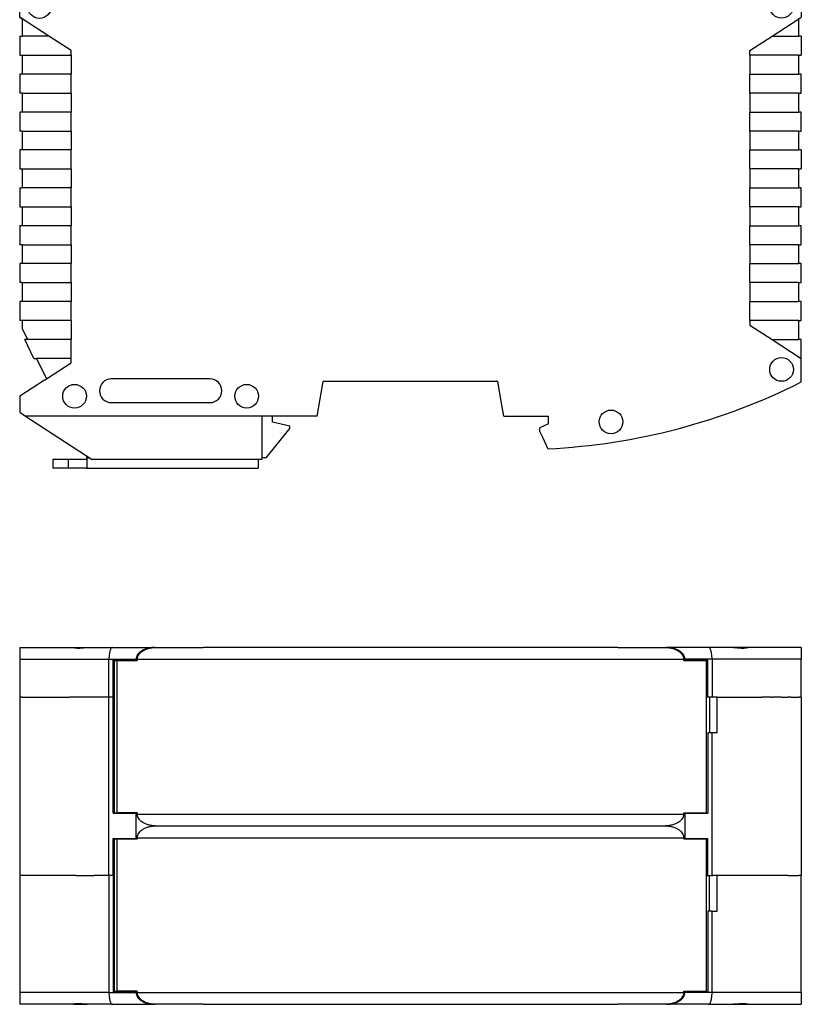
# Model space of a CAD drawing. Extents: x -23 to 334, y -125 to 125.
# Tile 2 of 10: x 45 to 144, y -125 to 0. Entities that reach past the tile are written whole.
import ezdxf

# ---------------------------------------------------------------- set-up
doc = ezdxf.new("R2010")
doc.units = 0
doc.layers.get('0').update_dxf_attribs({"linetype": 'CONTINUOUS'})

# ---------------------------------------------------------------- blocks, each defined once
blk = doc.blocks.new('ME_MAX_22_5_GEH-R_G_2-2_H_SEL14', base_point=(45.32, -124.72))
at = {"color": 7}
for p, q in [((45.32, -108.42), (45.32, -123.22)), ((45.62, -108.42), (45.32, -108.42)), ((45.95, -108.42), (45.62, -108.42)), ((46.29, -108.42), (45.95, -108.42)), ((46.65, -108.42), (46.29, -108.42)), ((47.02, -108.42), (46.65, -108.42)), ((48.47, -108.42), (47.02, -108.42)), ((48.49, -108.42), (48.47, -108.42)), ((48.72, -108.42), (48.49, -108.42)), ((48.93, -108.42), (48.72, -108.42)), ((48.97, -108.42), (48.93, -108.42)), ((49.19, -108.42), (48.97, -108.42)), ((50.14, -108.42), (49.19, -108.42)), ((51.07, -108.42), (50.14, -108.42)), ((51.09, -108.42), (51.07, -108.42)), ((51.59, -108.42), (51.09, -108.42)), ((51.61, -108.42), (51.59, -108.42)), ((51.91, -108.42), (51.61, -108.42)), ((51.93, -108.42), (51.91, -108.42)), ((52.27, -108.42), (51.93, -108.42)), ((52.43, -108.42), (52.27, -108.42)), ((52.45, -108.42), (52.43, -108.42)), ((52.45, -108.42), (54.77, -108.42)), ((56.56, -108.42), (54.77, -108.42)), ((56.58, -108.42), (56.56, -108.42)), ((56.62, -108.42), (56.58, -108.42)), ((57.17, -108.42), (56.62, -108.42)), ((56.62, -108.42), (56.62, -123.22)), ((57.32, -108.42), (57.17, -108.42)), ((57.17, -108.42), (57.17, -123.12)), ((132.32, -108.42), (132.47, -108.42)), ((132.47, -108.42), (132.68, -108.42)), ((132.68, -112.92), (132.68, -108.42)), ((132.68, -108.42), (133.02, -108.42)), ((133.02, -108.42), (133.06, -108.42)), ((133.06, -108.42), (133.08, -108.42)), ((133.65, -108.42), (133.08, -108.42)), ((137.19, -108.42), (133.65, -108.42)), ((133.65, -112.92), (133.65, -108.42)), ((137.21, -108.42), (137.19, -108.42)), ((137.71, -108.42), (137.21, -108.42)), ((137.73, -108.42), (137.71, -108.42)), ((138.03, -108.42), (137.73, -108.42)), ((138.05, -108.42), (138.03, -108.42)), ((138.55, -108.42), (138.05, -108.42)), ((138.57, -108.42), (138.55, -108.42)), ((139.32, -108.42), (138.57, -108.42)), ((140.45, -108.42), (139.32, -108.42)), ((140.67, -108.42), (140.45, -108.42)), ((141.82, -108.42), (140.67, -108.42)), ((142.62, -108.42), (141.82, -108.42)), ((142.62, -108.42), (142.99, -108.42)), ((142.99, -108.42), (144.02, -108.42)), ((144.32, -108.42), (144.02, -108.42)), ((144.32, -123.22), (144.32, -108.42)), ((132.68, -112.92), (132.47, -112.92)), ((132.47, -112.92), (132.47, -123.12)), ((133.02, -112.92), (132.68, -112.92)), ((133.02, -112.92), (133.65, -112.92)), ((133.02, -123.22), (133.02, -112.92)), ((56.62, -123.22), (45.32, -123.22)), ((45.32, -123.22), (45.32, -124.72)), ((56.62, -123.22), (60.07, -123.22)), ((60.07, -123.12), (57.17, -123.12)), ((60.07, -123.22), (60.07, -123.12)), ((60.22, -123.12), (60.07, -123.12)), ((129.57, -123.12), (129.42, -123.12)), ((132.47, -123.12), (129.57, -123.12)), ((129.57, -123.12), (129.57, -123.22)), ((133.02, -123.22), (129.57, -123.22)), ((144.32, -123.22), (133.02, -123.22)), ((144.32, -123.22), (144.32, -124.72)), ((52.1, -124.72), (45.32, -124.72)), ((52.1, -124.72), (53.92, -124.72)), ((57.06, -124.72), (53.92, -124.72)), ((57.06, -124.72), (62.38, -124.72)), ((62.53, -124.72), (62.38, -124.72)), ((68.54, -124.72), (62.53, -124.72)), ((68.54, -124.72), (69.42, -124.72)), ((69.42, -124.72), (111.22, -124.72)), ((111.22, -124.72), (112.32, -124.72)), ((112.32, -124.72), (121.1, -124.72)), ((127.11, -124.72), (121.1, -124.72)), ((127.26, -124.72), (127.11, -124.72)), ((132.58, -124.72), (127.26, -124.72)), ((132.58, -124.72), (135.72, -124.72)), ((135.72, -124.72), (137.54, -124.72)), ((137.54, -124.72), (144.32, -124.72))]:
    blk.add_line(p, q, dxfattribs=at)
for points in [[(56.62, -123.22, 0.019521), (56.64, -123.61, 0.021912), (56.68, -123.97, 0.017985), (56.72, -124.18, 0.022872), (56.78, -124.37, 0.031873), (56.84, -124.52, 0.048525), (56.91, -124.63, 0.080797), (56.99, -124.7, 0.130293), (57.06, -124.72)], [(60.07, -123.22, 0.066595), (60.11, -123.48, 0.062068), (60.21, -123.73, 0.055065), (60.38, -123.97, 0.055835), (60.66, -124.22, 0.046728), (61.02, -124.43, 0.04046), (61.44, -124.59, 0.036225), (61.9, -124.69, 0.034422), (62.38, -124.72)], [(127.26, -124.72, 0.034065), (127.74, -124.69, 0.035598), (128.2, -124.59, 0.039238), (128.62, -124.43, 0.044815), (128.98, -124.22, 0.053533), (129.26, -123.97, 0.05288), (129.43, -123.73, 0.060404), (129.53, -123.48, 0.066166), (129.57, -123.22)], [(132.58, -124.72, 0.139371), (132.65, -124.7, 0.092196), (132.73, -124.63, 0.055002), (132.8, -124.52, 0.034968), (132.86, -124.37, 0.024605), (132.92, -124.18, 0.019046), (132.96, -123.97, 0.02291), (133, -123.61, 0.019914), (133.02, -123.22)], [(53.92, -124.72, -0.020449), (53.58, -124.7), (53.41, -124.69, 0.005388), (53.07, -124.66), (52.91, -124.65), (52.75, -124.65, 0.024543), (52.48, -124.66), (52.41, -124.67, 0.012508), (52.27, -124.69), (52.21, -124.7, -0.009911), (52.12, -124.72), (52.1, -124.72)], [(137.54, -124.72, -0.049476), (137.48, -124.71, 0.003337), (137.37, -124.69), (137.3, -124.68, 0.016398), (137.16, -124.66), (137.02, -124.65), (136.89, -124.65, 0.018281), (136.57, -124.66), (136.4, -124.67), (136.23, -124.69, -0.010813), (135.89, -124.72), (135.72, -124.72)]]:
    blk.add_lwpolyline(points, format="xyb", dxfattribs=at)
blk = doc.blocks.new('ME_MAX_GEH-L_G_2-2_H_SELECT__41', base_point=(45.32, -85.82))
at = {"color": 7}
for p, q in [((45.32, -79.52), (45.32, -81.02)), ((45.32, -79.52), (52.1, -79.52)), ((52.1, -79.52), (53.92, -79.52)), ((53.92, -79.52), (57.06, -79.52)), ((57.06, -79.52), (62.38, -79.52)), ((62.38, -79.52), (62.53, -79.52)), ((62.53, -79.52), (68.54, -79.52)), ((69.42, -79.52), (68.54, -79.52)), ((111.22, -79.52), (69.42, -79.52)), ((112.32, -79.52), (111.22, -79.52)), ((121.1, -79.52), (112.32, -79.52)), ((121.1, -79.52), (127.11, -79.52)), ((127.11, -79.52), (127.26, -79.52)), ((132.58, -79.52), (127.26, -79.52)), ((135.72, -79.52), (132.58, -79.52)), ((137.54, -79.52), (135.72, -79.52)), ((144.32, -79.52), (137.54, -79.52)), ((144.32, -79.52), (144.32, -81.02)), ((45.32, -81.02), (56.62, -81.02)), ((45.32, -81.02), (45.32, -85.82)), ((56.62, -85.82), (56.62, -81.02)), ((56.62, -81.02), (60.07, -81.02)), ((60.07, -81.12), (60.07, -81.02)), ((129.57, -81.02), (129.57, -81.12)), ((133.02, -81.02), (129.57, -81.02)), ((144.32, -81.02), (133.02, -81.02)), ((133.02, -81.02), (133.02, -85.82)), ((144.32, -85.82), (144.32, -81.02)), ((57.17, -85.82), (57.17, -81.12)), ((60.07, -81.12), (57.17, -81.12)), ((60.07, -81.12), (60.22, -81.12)), ((129.42, -81.12), (129.57, -81.12)), ((132.47, -81.12), (129.57, -81.12)), ((132.47, -85.82), (132.47, -81.12)), ((45.62, -85.82), (45.32, -85.82)), ((45.62, -85.82), (45.95, -85.82)), ((45.95, -85.82), (46.29, -85.82)), ((46.29, -85.82), (46.65, -85.82)), ((46.65, -85.82), (47.02, -85.82)), ((47.02, -85.82), (48.47, -85.82)), ((48.47, -85.82), (48.49, -85.82)), ((48.49, -85.82), (48.72, -85.82)), ((48.72, -85.82), (48.93, -85.82)), ((48.93, -85.82), (48.97, -85.82)), ((48.97, -85.82), (49.19, -85.82)), ((49.19, -85.82), (49.32, -85.82)), ((49.32, -85.82), (50.14, -85.82)), ((50.14, -85.82), (50.85, -85.82)), ((50.85, -85.82), (51.07, -85.82)), ((51.07, -85.82), (51.09, -85.82)), ((51.09, -85.82), (51.59, -85.82)), ((51.59, -85.82), (51.61, -85.82)), ((51.91, -85.82), (51.61, -85.82)), ((51.93, -85.82), (51.91, -85.82)), ((52.27, -85.82), (51.93, -85.82)), ((52.43, -85.82), (52.27, -85.82)), ((52.45, -85.82), (52.43, -85.82)), ((54.77, -85.82), (52.45, -85.82)), ((56.56, -85.82), (54.77, -85.82)), ((56.58, -85.82), (56.56, -85.82)), ((56.62, -85.82), (56.58, -85.82)), ((57.17, -85.82), (56.62, -85.82)), ((57.32, -85.82), (57.17, -85.82)), ((132.47, -85.82), (132.32, -85.82)), ((132.68, -85.82), (132.47, -85.82)), ((133.02, -85.82), (132.68, -85.82)), ((133.06, -85.82), (133.02, -85.82)), ((133.08, -85.82), (133.06, -85.82)), ((133.65, -85.82), (133.08, -85.82)), ((133.65, -85.82), (137.19, -85.82)), ((137.19, -85.82), (137.21, -85.82)), ((137.21, -85.82), (137.71, -85.82)), ((137.71, -85.82), (137.73, -85.82)), ((137.73, -85.82), (138.03, -85.82)), ((138.03, -85.82), (138.05, -85.82)), ((138.05, -85.82), (138.55, -85.82)), ((138.55, -85.82), (138.57, -85.82)), ((138.57, -85.82), (139.32, -85.82)), ((140.32, -85.82), (139.32, -85.82)), ((140.45, -85.82), (140.32, -85.82)), ((140.45, -85.82), (140.67, -85.82)), ((141.82, -85.82), (140.67, -85.82)), ((141.82, -85.82), (142.62, -85.82)), ((142.99, -85.82), (142.62, -85.82)), ((142.99, -85.82), (144.02, -85.82)), ((144.32, -85.82), (144.02, -85.82))]:
    blk.add_line(p, q, dxfattribs=at)
for points in [[(52.1, -79.52, -0.049476), (52.16, -79.53, 0.003337), (52.27, -79.55), (52.34, -79.56, 0.016398), (52.48, -79.58), (52.62, -79.59), (52.75, -79.59, 0.018281), (53.07, -79.58), (53.24, -79.57), (53.41, -79.55, -0.010813), (53.75, -79.52), (53.92, -79.52)], [(57.06, -79.52, 0.139371), (56.99, -79.54, 0.092196), (56.91, -79.61, 0.055002), (56.84, -79.72, 0.034968), (56.78, -79.87, 0.024605), (56.72, -80.06, 0.019046), (56.68, -80.27, 0.02291), (56.64, -80.63, 0.019914), (56.62, -81.02)], [(62.38, -79.52, 0.034065), (61.9, -79.55, 0.035598), (61.44, -79.65, 0.039238), (61.02, -79.81, 0.044815), (60.66, -80.02, 0.053533), (60.38, -80.27, 0.05288), (60.21, -80.51, 0.060404), (60.11, -80.76, 0.066166), (60.07, -81.02)], [(129.57, -81.02, 0.066595), (129.53, -80.76, 0.062068), (129.43, -80.51, 0.055065), (129.26, -80.27, 0.055835), (128.98, -80.02, 0.046728), (128.62, -79.81, 0.04046), (128.2, -79.65, 0.036225), (127.74, -79.55, 0.034422), (127.26, -79.52)], [(133.02, -81.02, 0.019521), (133, -80.63, 0.021912), (132.96, -80.27, 0.017985), (132.92, -80.06, 0.022872), (132.86, -79.87, 0.031873), (132.8, -79.72, 0.048525), (132.73, -79.61, 0.080797), (132.65, -79.54, 0.130293), (132.58, -79.52)], [(135.72, -79.52, -0.020449), (136.06, -79.54), (136.23, -79.55, 0.005388), (136.57, -79.58), (136.73, -79.59), (136.89, -79.59, 0.024543), (137.16, -79.58), (137.23, -79.57, 0.012508), (137.37, -79.55), (137.43, -79.54, -0.009911), (137.52, -79.52), (137.54, -79.52)]]:
    blk.add_lwpolyline(points, format="xyb", dxfattribs=at)
blk = doc.blocks.new('ME_MAX_45_MT_G_2-2_H_SELECT__42', base_point=(45.32, -108.42))
at = {"color": 7}
for p, q in [((45.62, -85.82), (45.32, -85.82)), ((45.32, -85.82), (45.32, -108.42)), ((45.62, -85.82), (45.95, -85.82)), ((45.95, -85.82), (46.29, -85.82)), ((46.29, -85.82), (46.65, -85.82)), ((46.65, -85.82), (47.02, -85.82)), ((47.02, -85.82), (48.47, -85.82)), ((48.47, -85.82), (48.49, -85.82)), ((48.49, -85.82), (48.72, -85.82)), ((48.72, -85.82), (48.93, -85.82)), ((48.93, -85.82), (48.97, -85.82)), ((48.97, -85.82), (49.19, -85.82)), ((49.19, -85.82), (49.32, -85.82)), ((49.32, -85.82), (50.14, -85.82)), ((50.14, -85.82), (50.85, -85.82)), ((50.85, -85.82), (51.07, -85.82)), ((51.07, -85.82), (51.09, -85.82)), ((51.09, -85.82), (51.59, -85.82)), ((51.59, -85.82), (51.61, -85.82)), ((51.91, -85.82), (51.61, -85.82)), ((51.93, -85.82), (51.91, -85.82)), ((52.27, -85.82), (51.93, -85.82)), ((52.43, -85.82), (52.27, -85.82)), ((52.45, -85.82), (52.43, -85.82)), ((54.77, -85.82), (52.45, -85.82)), ((56.56, -85.82), (54.77, -85.82)), ((56.58, -85.82), (56.56, -85.82)), ((56.62, -85.82), (56.58, -85.82)), ((56.62, -108.42), (56.62, -85.82)), ((57.17, -85.82), (56.62, -85.82)), ((57.17, -100.52), (57.17, -85.82)), ((57.32, -85.82), (57.17, -85.82)), ((132.47, -85.82), (132.32, -85.82)), ((132.68, -85.82), (132.47, -85.82)), ((133.02, -85.82), (132.68, -85.82)), ((132.68, -85.82), (132.68, -90.32)), ((133.06, -85.82), (133.02, -85.82)), ((133.08, -85.82), (133.06, -85.82)), ((133.65, -85.82), (133.08, -85.82)), ((133.65, -90.32), (133.65, -85.82)), ((133.65, -85.82), (137.19, -85.82)), ((137.19, -85.82), (137.21, -85.82)), ((137.21, -85.82), (137.71, -85.82)), ((137.71, -85.82), (137.73, -85.82)), ((137.73, -85.82), (138.03, -85.82)), ((138.03, -85.82), (138.05, -85.82)), ((138.05, -85.82), (138.55, -85.82)), ((138.55, -85.82), (138.57, -85.82)), ((138.57, -85.82), (139.32, -85.82)), ((140.32, -85.82), (139.32, -85.82)), ((140.45, -85.82), (140.32, -85.82)), ((140.45, -85.82), (140.67, -85.82)), ((141.82, -85.82), (140.67, -85.82)), ((141.82, -85.82), (142.62, -85.82)), ((142.99, -85.82), (142.62, -85.82)), ((142.99, -85.82), (144.02, -85.82)), ((144.32, -85.82), (144.02, -85.82)), ((144.32, -85.82), (144.32, -108.42)), ((132.47, -90.32), (132.47, -100.52)), ((132.68, -90.32), (132.47, -90.32)), ((133.02, -90.32), (132.68, -90.32)), ((133.02, -108.42), (133.02, -90.32)), ((133.65, -90.32), (133.02, -90.32)), ((57.17, -100.52), (60.07, -100.52)), ((60.07, -103.72), (60.07, -100.52)), ((60.07, -100.52), (60.22, -100.52)), ((129.42, -100.52), (129.57, -100.52)), ((129.57, -100.52), (129.57, -103.72)), ((129.57, -100.52), (132.47, -100.52)), ((57.17, -108.42), (57.17, -103.72)), ((57.17, -103.72), (60.07, -103.72)), ((60.07, -103.72), (60.22, -103.72)), ((129.42, -103.72), (129.57, -103.72)), ((129.57, -103.72), (132.47, -103.72)), ((132.47, -108.42), (132.47, -103.72)), ((45.62, -108.42), (45.32, -108.42)), ((45.95, -108.42), (45.62, -108.42)), ((46.29, -108.42), (45.95, -108.42)), ((46.65, -108.42), (46.29, -108.42)), ((47.02, -108.42), (46.65, -108.42)), ((48.47, -108.42), (47.02, -108.42)), ((48.49, -108.42), (48.47, -108.42)), ((48.72, -108.42), (48.49, -108.42)), ((48.93, -108.42), (48.72, -108.42)), ((48.97, -108.42), (48.93, -108.42)), ((49.19, -108.42), (48.97, -108.42)), ((50.14, -108.42), (49.19, -108.42)), ((51.07, -108.42), (50.14, -108.42)), ((51.09, -108.42), (51.07, -108.42)), ((51.59, -108.42), (51.09, -108.42)), ((51.61, -108.42), (51.59, -108.42)), ((51.91, -108.42), (51.61, -108.42)), ((51.93, -108.42), (51.91, -108.42)), ((52.27, -108.42), (51.93, -108.42)), ((52.43, -108.42), (52.27, -108.42)), ((52.45, -108.42), (52.43, -108.42)), ((52.45, -108.42), (54.77, -108.42)), ((56.56, -108.42), (54.77, -108.42)), ((56.58, -108.42), (56.56, -108.42)), ((56.62, -108.42), (56.58, -108.42)), ((57.17, -108.42), (56.62, -108.42)), ((57.32, -108.42), (57.17, -108.42)), ((132.32, -108.42), (132.47, -108.42)), ((132.47, -108.42), (132.68, -108.42)), ((132.68, -108.42), (133.02, -108.42)), ((133.02, -108.42), (133.06, -108.42)), ((133.06, -108.42), (133.08, -108.42)), ((133.65, -108.42), (133.08, -108.42)), ((137.19, -108.42), (133.65, -108.42)), ((137.21, -108.42), (137.19, -108.42)), ((137.71, -108.42), (137.21, -108.42)), ((137.73, -108.42), (137.71, -108.42)), ((138.03, -108.42), (137.73, -108.42)), ((138.05, -108.42), (138.03, -108.42)), ((138.55, -108.42), (138.05, -108.42)), ((138.57, -108.42), (138.55, -108.42)), ((139.32, -108.42), (138.57, -108.42)), ((140.45, -108.42), (139.32, -108.42)), ((140.67, -108.42), (140.45, -108.42)), ((141.82, -108.42), (140.67, -108.42)), ((142.62, -108.42), (141.82, -108.42)), ((142.62, -108.42), (142.99, -108.42)), ((142.99, -108.42), (144.02, -108.42)), ((144.32, -108.42), (144.02, -108.42))]:
    blk.add_line(p, q, dxfattribs=at)
blk = doc.blocks.new('ME_MAX_22_5_DKL_H_SELECT_1__43', base_point=(57.32, -124.72))
at = {"color": 7}
for p, q in [((62.53, -102.12), (127.11, -102.12)), ((57.32, -103.77), (57.62, -103.77)), ((57.32, -123.07), (57.32, -103.77)), ((57.62, -103.77), (57.85, -103.77)), ((57.62, -103.77), (57.62, -123.07)), ((57.85, -103.77), (57.85, -103.72)), ((57.85, -103.77), (59.2, -103.77)), ((59.2, -103.77), (59.2, -103.72)), ((59.2, -103.77), (60.22, -103.77)), ((60.22, -103.62), (60.22, -103.77)), ((60.22, -103.62), (129.42, -103.62)), ((129.42, -103.77), (129.42, -103.62)), ((129.42, -103.77), (130.42, -103.77)), ((130.42, -103.77), (131.82, -103.77)), ((131.82, -103.77), (132.32, -103.77)), ((132.32, -123.07), (132.32, -103.77)), ((57.32, -123.07), (57.62, -123.07)), ((57.85, -123.07), (57.62, -123.07)), ((57.85, -123.12), (57.85, -123.07)), ((59.2, -123.07), (57.85, -123.07)), ((59.2, -123.12), (59.2, -123.07)), ((60.22, -123.07), (59.2, -123.07)), ((60.22, -123.07), (60.22, -123.22)), ((60.22, -123.22), (129.42, -123.22)), ((129.42, -123.22), (129.42, -123.07)), ((129.42, -123.07), (130.42, -123.07)), ((130.42, -123.07), (131.82, -123.07)), ((131.82, -123.07), (132.32, -123.07)), ((68.54, -124.72), (62.53, -124.72)), ((68.54, -124.72), (69.42, -124.72)), ((69.42, -124.72), (111.22, -124.72)), ((111.22, -124.72), (112.32, -124.72)), ((112.32, -124.72), (121.1, -124.72)), ((127.11, -124.72), (121.1, -124.72))]:
    blk.add_line(p, q, dxfattribs=at)
for points in [[(60.22, -103.62, -0.066595), (60.26, -103.36, -0.062068), (60.36, -103.11, -0.055065), (60.53, -102.87, -0.055835), (60.81, -102.62, -0.046728), (61.17, -102.41, -0.04046), (61.59, -102.25, -0.036225), (62.05, -102.15, -0.034422), (62.53, -102.12)], [(127.11, -102.12, -0.034065), (127.59, -102.15, -0.035598), (128.05, -102.25, -0.039238), (128.47, -102.41, -0.044815), (128.83, -102.62, -0.053533), (129.11, -102.87, -0.05288), (129.28, -103.11, -0.060404), (129.38, -103.36, -0.066166), (129.42, -103.62)], [(62.53, -124.72, -0.034065), (62.05, -124.69, -0.035598), (61.59, -124.59, -0.039238), (61.17, -124.43, -0.044815), (60.81, -124.22, -0.053533), (60.53, -123.97, -0.05288), (60.36, -123.73, -0.060404), (60.26, -123.48, -0.066166), (60.22, -123.22)], [(129.42, -123.22, -0.066595), (129.38, -123.48, -0.062068), (129.28, -123.73, -0.055065), (129.11, -123.97, -0.055835), (128.83, -124.22, -0.046728), (128.47, -124.43, -0.04046), (128.05, -124.59, -0.036225), (127.59, -124.69, -0.034422), (127.11, -124.72)]]:
    blk.add_lwpolyline(points, format="xyb", dxfattribs=at)
for centre, start, end in [((130.62, -103.77), 165.5225, 180), ((131.62, -103.77), 0, 14.4775), ((130.62, -123.07), 180, 194.4775), ((131.62, -123.07), 345.5225, 0)]:
    blk.add_arc(centre, 0.2, start, end, dxfattribs=at)
blk = doc.blocks.new('ME_MAX_22_5_DKL_H_SELECT__44', base_point=(57.32, -102.12))
at = {"color": 7}
for p, q in [((62.53, -79.52), (68.54, -79.52)), ((69.42, -79.52), (68.54, -79.52)), ((111.22, -79.52), (69.42, -79.52)), ((112.32, -79.52), (111.22, -79.52)), ((121.1, -79.52), (112.32, -79.52)), ((121.1, -79.52), (127.11, -79.52)), ((60.22, -81.02), (60.22, -81.17)), ((60.22, -81.02), (129.42, -81.02)), ((129.42, -81.17), (129.42, -81.02)), ((57.32, -100.47), (57.32, -81.17)), ((57.32, -81.17), (57.62, -81.17)), ((57.62, -81.17), (57.62, -100.47)), ((57.62, -81.17), (57.85, -81.17)), ((57.85, -81.17), (57.85, -81.12)), ((57.85, -81.17), (59.2, -81.17)), ((59.2, -81.17), (59.2, -81.12)), ((59.2, -81.17), (60.22, -81.17)), ((129.42, -81.17), (130.42, -81.17)), ((130.42, -81.17), (131.82, -81.17)), ((131.82, -81.17), (132.32, -81.17)), ((132.32, -100.47), (132.32, -81.17)), ((57.32, -100.47), (57.62, -100.47)), ((57.85, -100.47), (57.62, -100.47)), ((59.2, -100.47), (57.85, -100.47)), ((57.85, -100.52), (57.85, -100.47)), ((59.2, -100.52), (59.2, -100.47)), ((60.22, -100.47), (59.2, -100.47)), ((60.22, -100.47), (60.22, -100.62)), ((60.22, -100.62), (129.42, -100.62)), ((129.42, -100.47), (130.42, -100.47)), ((129.42, -100.62), (129.42, -100.47)), ((130.42, -100.47), (131.82, -100.47)), ((131.82, -100.47), (132.32, -100.47)), ((62.53, -102.12), (127.11, -102.12))]:
    blk.add_line(p, q, dxfattribs=at)
for points in [[(60.22, -81.02, -0.066595), (60.26, -80.76, -0.062068), (60.36, -80.51, -0.055065), (60.53, -80.27, -0.055835), (60.81, -80.02, -0.046728), (61.17, -79.81, -0.04046), (61.59, -79.65, -0.036225), (62.05, -79.55, -0.034422), (62.53, -79.52)], [(127.11, -79.52, -0.034065), (127.59, -79.55, -0.035598), (128.05, -79.65, -0.039238), (128.47, -79.81, -0.044815), (128.83, -80.02, -0.053533), (129.11, -80.27, -0.05288), (129.28, -80.51, -0.060404), (129.38, -80.76, -0.066166), (129.42, -81.02)], [(62.53, -102.12, -0.034065), (62.05, -102.09, -0.035598), (61.59, -101.99, -0.039238), (61.17, -101.83, -0.044815), (60.81, -101.62, -0.053533), (60.53, -101.37, -0.05288), (60.36, -101.13, -0.060404), (60.26, -100.88, -0.066166), (60.22, -100.62)], [(129.42, -100.62, -0.066595), (129.38, -100.88, -0.062068), (129.28, -101.13, -0.055065), (129.11, -101.37, -0.055835), (128.83, -101.62, -0.046728), (128.47, -101.83, -0.04046), (128.05, -101.99, -0.036225), (127.59, -102.09, -0.034422), (127.11, -102.12)]]:
    blk.add_lwpolyline(points, format="xyb", dxfattribs=at)
for centre, start, end in [((130.62, -81.17), 165.5225, 180), ((131.62, -81.17), 0, 14.4775), ((130.62, -100.47), 180, 194.4775), ((131.62, -100.47), 345.5225, 0)]:
    blk.add_arc(centre, 0.2, start, end, dxfattribs=at)
blk = doc.blocks.new('ME_MAX_45_G_2-2_H_SELECT__45', base_point=(45.32, -124.72))
for name, p in [('ME_MAX_GEH-L_G_2-2_H_SELECT__41', (45.32, -85.82)), ('ME_MAX_22_5_DKL_H_SELECT__44', (57.32, -102.12)), ('ME_MAX_45_MT_G_2-2_H_SELECT__42', (45.32, -108.42)), ('ME_MAX_22_5_DKL_H_SELECT_1__43', (57.32, -124.72)), ('ME_MAX_22_5_GEH-R_G_2-2_H_SEL14', (45.32, -124.72))]:
    blk.add_blockref(name, p)
blk = doc.blocks.new('DRFSICHT1', base_point=(45.32, -124.72))
blk.add_blockref('ME_MAX_45_G_2-2_H_SELECT__45', (45.32, -124.72))
blk = doc.blocks.new('ME_MAX_22_5_DKL_H_SELECT_1__46', base_point=(57.62, 51.35))
at = {"color": 7}
for p, q in [((57.62, 56.8), (60.07, 56.8)), ((60.22, 56.8), (60.07, 56.8)), ((62.53, 55.3), (60.22, 56.8)), ((60.22, 56.8), (129.42, 56.8)), ((129.42, 56.8), (127.11, 55.3)), ((129.42, 56.8), (129.57, 56.8)), ((129.57, 56.8), (132.32, 56.8)), ((62.53, 55.3), (127.11, 55.3)), ((68.61, 51.35), (62.53, 55.3)), ((127.11, 55.3), (121.03, 51.35)), ((121.03, 51.35), (68.61, 51.35))]:
    blk.add_line(p, q, dxfattribs=at)
blk = doc.blocks.new('FUSSRIEGEL_17_5_L30_H_SELECT__4', base_point=(49.52, -56.8))
at = {"color": 7}
for p, q in [((54.77, -50.2), (53.82, -50.2)), ((71.57, -50.2), (54.77, -50.2)), ((75.97, -50.2), (71.57, -50.2)), ((77.32, -50.2), (75.97, -50.2)), ((77.32, -51), (77.32, -50.2)), ((79.52, -51.5), (77.32, -51)), ((76.52, -55.5), (79.52, -51.8)), ((79.52, -51.8), (79.52, -51.5)), ((49.52, -55.7), (49.52, -56.8)), ((51.52, -55.7), (49.52, -55.7)), ((51.52, -56.8), (51.52, -55.7)), ((53.82, -55.7), (51.52, -55.7)), ((53.82, -55.5), (53.82, -55.25)), ((53.82, -55.5), (54.21, -55.5)), ((53.82, -55.5), (53.82, -55.7)), ((53.82, -55.7), (53.82, -56.8)), ((75.52, -55.7), (75.52, -56.8)), ((76.52, -55.5), (75.97, -55.5)), ((51.52, -56.8), (49.52, -56.8)), ((53.82, -56.8), (51.52, -56.8)), ((53.82, -56.8), (75.52, -56.8))]:
    blk.add_line(p, q, dxfattribs=at)
blk = doc.blocks.new('ME_MAX_45_MT_G_2-2_H_SELECT__48', base_point=(45.32, -55.7))
at = {"color": 7}
for p, q in [((56.62, 56.8), (45.32, 49.46)), ((56.62, 56.8), (57.17, 56.8)), ((57.17, 56.8), (57.62, 56.8)), ((57.62, 56.8), (60.07, 56.8)), ((60.07, 56.8), (61.99, 55.55)), ((127.65, 55.55), (129.57, 56.8)), ((129.57, 56.8), (132.32, 56.8)), ((132.32, 56.8), (132.47, 56.8)), ((133.02, 56.8), (132.47, 56.8)), ((133.02, 56.8), (144.32, 49.46)), ((61.99, 55.55), (62.14, 55.55)), ((61.99, 55.55), (61.99, 55.55)), ((127.5, 55.55), (127.65, 55.55)), ((127.65, 55.55), (127.65, 55.55)), ((45.32, 49.46), (45.32, 49.13)), ((45.32, 49.13), (45.32, 47.67)), ((144.32, 49.13), (144.32, 49.46)), ((144.32, 47.67), (144.32, 49.13)), ((45.32, 47.67), (45.32, 33.14)), ((144.32, 38.62), (144.32, 47.67)), ((144.32, 37.29), (144.32, 38.62)), ((144.32, 37.29), (144.32, 28.75)), ((45.32, 33.14), (45.32, 31.8)), ((45.32, 28.75), (45.32, 31.8)), ((45.32, 28.75), (45.32, 27.53)), ((144.32, 27.53), (144.32, 28.75)), ((45.32, 27.53), (45.32, 11.54)), ((144.32, 17.02), (144.32, 27.53)), ((144.32, 15.69), (144.32, 17.02)), ((144.32, 15.69), (144.32, 7.15)), ((45.32, 11.54), (45.32, 10.2)), ((45.32, 7.14), (45.32, 10.2)), ((45.32, 7.14), (45.32, 3.06)), ((144.32, 3.06), (144.32, 7.15)), ((45.32, 0.3), (45.32, 3.06)), ((144.32, 3.06), (144.32, 0.3)), ((45.32, 0.3), (45.32, 0.3)), ((45.32, 0.3), (45.62, 0.11)), ((45.62, 0.11), (45.62, -2.1)), ((144.02, 0.11), (144.32, 0.3)), ((144.02, -2.1), (144.02, 0.11)), ((45.32, -2.1), (45.62, -2.1)), ((45.32, -2.1), (45.32, -4.5)), ((144.32, -2.1), (144.02, -2.1)), ((144.32, -2.1), (144.32, -4.5)), ((45.32, -4.5), (45.62, -4.5)), ((45.62, -4.5), (45.62, -6.9)), ((144.02, -6.9), (144.02, -4.5)), ((144.02, -4.5), (144.32, -4.5)), ((45.62, -6.9), (45.32, -6.9)), ((45.32, -6.9), (45.32, -9.3)), ((144.32, -6.9), (144.02, -6.9)), ((144.32, -9.3), (144.32, -6.9)), ((45.62, -9.3), (45.32, -9.3)), ((45.62, -9.3), (45.62, -11.7)), ((144.02, -11.7), (144.02, -9.3)), ((144.02, -9.3), (144.32, -9.3)), ((45.62, -11.7), (45.32, -11.7)), ((45.32, -11.7), (45.32, -14.1)), ((144.32, -11.7), (144.02, -11.7)), ((144.32, -14.1), (144.32, -11.7)), ((45.62, -14.1), (45.32, -14.1)), ((45.62, -14.1), (45.62, -16.5)), ((144.02, -16.5), (144.02, -14.1)), ((144.02, -14.1), (144.32, -14.1)), ((45.62, -16.5), (45.32, -16.5)), ((45.32, -16.5), (45.32, -18.9)), ((144.32, -16.5), (144.02, -16.5)), ((144.32, -16.5), (144.32, -18.9)), ((45.32, -18.9), (45.62, -18.9)), ((45.62, -18.9), (45.62, -21.3)), ((144.02, -21.3), (144.02, -18.9)), ((144.02, -18.9), (144.32, -18.9)), ((45.32, -21.3), (45.62, -21.3)), ((45.32, -21.3), (45.32, -23.7)), ((144.32, -21.3), (144.02, -21.3)), ((144.32, -23.7), (144.32, -21.3)), ((45.32, -23.7), (45.62, -23.7)), ((45.62, -23.7), (45.62, -26.1)), ((144.02, -26.1), (144.02, -23.7)), ((144.02, -23.7), (144.32, -23.7)), ((45.62, -26.1), (45.32, -26.1)), ((45.32, -26.1), (45.32, -28.5)), ((144.32, -26.1), (144.02, -26.1)), ((144.32, -28.5), (144.32, -26.1)), ((45.62, -28.5), (45.32, -28.5)), ((45.62, -28.5), (45.62, -30.9)), ((144.02, -28.5), (144.32, -28.5)), ((144.02, -30.9), (144.02, -28.5)), ((45.62, -30.9), (45.32, -30.9)), ((45.32, -30.9), (45.32, -33.3)), ((144.32, -30.9), (144.02, -30.9)), ((144.32, -33.3), (144.32, -30.9)), ((45.62, -33.3), (45.32, -33.3)), ((45.62, -33.3), (45.62, -35.7)), ((144.02, -35.7), (144.02, -33.3)), ((144.02, -33.3), (144.32, -33.3)), ((45.62, -35.7), (45.32, -35.7)), ((45.32, -35.7), (45.32, -38.1)), ((144.32, -35.7), (144.02, -35.7)), ((144.32, -38.1), (144.32, -35.7)), ((45.62, -38.1), (45.32, -38.1)), ((45.62, -38.1), (45.62, -39.13)), ((144.02, -40.5), (144.02, -38.1)), ((144.02, -38.1), (144.32, -38.1)), ((45.62, -39.13), (46.29, -40.5)), ((46.29, -40.5), (45.95, -40.5)), ((47.12, -42.9), (45.95, -40.5)), ((144.32, -40.5), (144.02, -40.5)), ((144.32, -42.9), (144.32, -40.5)), ((47.12, -42.9), (47.46, -42.9)), ((47.46, -42.9), (48.72, -45.49)), ((144.32, -45.89), (144.32, -42.9)), ((48.47, -45.66), (45.32, -47.7)), ((48.47, -45.66), (48.72, -45.49)), ((83, -50.2), (83.77, -45.85)), ((105.87, -45.85), (83.77, -45.85)), ((106.3, -48.3), (105.87, -45.85)), ((45.32, -47.7), (45.32, -49.73)), ((106.64, -50.2), (106.3, -48.3)), ((45.32, -49.73), (46.05, -50.2)), ((46.05, -50.2), (52.83, -54.6)), ((53.82, -50.2), (50.68, -50.2)), ((54.77, -50.2), (53.82, -50.2)), ((71.57, -50.2), (54.77, -50.2)), ((75.97, -50.2), (71.57, -50.2)), ((75.97, -50.2), (75.97, -55.7)), ((77.32, -50.2), (75.97, -50.2)), ((83, -50.2), (77.32, -50.2)), ((106.64, -50.2), (112.32, -50.2)), ((112.32, -51.2), (112.32, -50.2)), ((112.32, -51.2), (111.22, -51.71)), ((111.22, -52.2), (111.22, -51.71)), ((111.22, -52.2), (111.55, -52.9)), ((111.55, -52.9), (112.22, -54.35)), ((52.83, -54.6), (54.52, -55.7)), ((75.52, -55.7), (54.52, -55.7)), ((75.97, -55.7), (75.52, -55.7))]:
    blk.add_line(p, q, dxfattribs=at)
blk.add_arc((108.32, 25.55), 80, 272.7977, 296.7437, dxfattribs=at)
blk = doc.blocks.new('ME_MAX_GEH-L_G_2-2_H_SELECT__49', base_point=(45.32, -55.7))
at = {"color": 7}
for p, q in [((56.62, 56.8), (45.32, 49.46)), ((56.62, 56.8), (57.17, 56.8)), ((57.17, 56.8), (57.62, 56.8)), ((57.62, 56.8), (60.07, 56.8)), ((60.07, 56.8), (61.99, 55.55)), ((127.65, 55.55), (129.57, 56.8)), ((129.57, 56.8), (132.32, 56.8)), ((132.32, 56.8), (132.47, 56.8)), ((133.02, 56.8), (132.47, 56.8)), ((133.02, 56.8), (144.32, 49.46)), ((61.99, 55.55), (62.14, 55.55)), ((61.99, 55.55), (61.99, 55.55)), ((127.5, 55.55), (127.65, 55.55)), ((127.65, 55.55), (127.65, 55.55)), ((45.32, 49.46), (45.32, 49.13)), ((45.32, 49.13), (45.32, 47.67)), ((144.32, 49.13), (144.32, 49.46)), ((144.32, 47.67), (144.32, 49.13)), ((45.32, 47.67), (45.32, 33.14)), ((144.32, 38.62), (144.32, 47.67)), ((144.32, 37.29), (144.32, 38.62)), ((144.32, 37.29), (144.32, 28.75)), ((45.32, 33.14), (45.32, 31.8)), ((45.32, 28.75), (45.32, 31.8)), ((45.32, 28.75), (45.32, 27.53)), ((144.32, 27.53), (144.32, 28.75)), ((45.32, 27.53), (45.32, 11.54)), ((144.32, 17.02), (144.32, 27.53)), ((144.32, 15.69), (144.32, 17.02)), ((144.32, 15.69), (144.32, 7.15)), ((45.32, 11.54), (45.32, 10.2)), ((45.32, 7.14), (45.32, 10.2)), ((45.32, 7.14), (45.32, 3.06)), ((144.32, 3.06), (144.32, 7.15)), ((45.32, 0.3), (45.32, 3.06)), ((144.32, 3.06), (144.32, 0.3)), ((45.62, 0.11), (45.32, 0.3)), ((45.62, 0.11), (45.62, 0.11)), ((45.62, 0.11), (45.62, -2.1)), ((144.02, 0.11), (144.32, 0.3)), ((144.02, -2.1), (144.02, 0.11)), ((45.32, -2.1), (45.62, -2.1)), ((45.32, -2.1), (45.32, -4.5)), ((144.32, -2.1), (144.02, -2.1)), ((144.32, -2.1), (144.32, -4.5)), ((45.32, -4.5), (45.62, -4.5)), ((45.62, -4.5), (45.62, -6.9)), ((144.02, -6.9), (144.02, -4.5)), ((144.02, -4.5), (144.32, -4.5)), ((45.62, -6.9), (45.32, -6.9)), ((45.32, -6.9), (45.32, -9.3)), ((144.32, -6.9), (144.02, -6.9)), ((144.32, -9.3), (144.32, -6.9)), ((45.62, -9.3), (45.32, -9.3)), ((45.62, -9.3), (45.62, -11.7)), ((144.02, -11.7), (144.02, -9.3)), ((144.02, -9.3), (144.32, -9.3)), ((45.62, -11.7), (45.32, -11.7)), ((45.32, -11.7), (45.32, -14.1)), ((144.32, -11.7), (144.02, -11.7)), ((144.32, -14.1), (144.32, -11.7)), ((45.62, -14.1), (45.32, -14.1)), ((45.62, -14.1), (45.62, -16.5)), ((144.02, -16.5), (144.02, -14.1)), ((144.02, -14.1), (144.32, -14.1)), ((45.62, -16.5), (45.32, -16.5)), ((45.32, -16.5), (45.32, -18.9)), ((144.32, -16.5), (144.02, -16.5)), ((144.32, -16.5), (144.32, -18.9)), ((45.32, -18.9), (45.62, -18.9)), ((45.62, -18.9), (45.62, -21.3)), ((144.02, -21.3), (144.02, -18.9)), ((144.02, -18.9), (144.32, -18.9)), ((45.32, -21.3), (45.62, -21.3)), ((45.32, -21.3), (45.32, -23.7)), ((144.32, -21.3), (144.02, -21.3)), ((144.32, -23.7), (144.32, -21.3)), ((45.32, -23.7), (45.62, -23.7)), ((45.62, -23.7), (45.62, -26.1)), ((144.02, -26.1), (144.02, -23.7)), ((144.02, -23.7), (144.32, -23.7)), ((45.62, -26.1), (45.32, -26.1)), ((45.32, -26.1), (45.32, -28.5)), ((144.32, -26.1), (144.02, -26.1)), ((144.32, -28.5), (144.32, -26.1)), ((45.62, -28.5), (45.32, -28.5)), ((45.62, -28.5), (45.62, -30.9)), ((144.02, -28.5), (144.32, -28.5)), ((144.02, -30.9), (144.02, -28.5)), ((45.62, -30.9), (45.32, -30.9)), ((45.32, -30.9), (45.32, -33.3)), ((144.32, -30.9), (144.02, -30.9)), ((144.32, -33.3), (144.32, -30.9)), ((45.62, -33.3), (45.32, -33.3)), ((45.62, -33.3), (45.62, -35.7)), ((144.02, -35.7), (144.02, -33.3)), ((144.02, -33.3), (144.32, -33.3)), ((45.62, -35.7), (45.32, -35.7)), ((45.32, -35.7), (45.32, -38.1)), ((144.32, -35.7), (144.02, -35.7)), ((144.32, -38.1), (144.32, -35.7)), ((45.62, -38.1), (45.32, -38.1)), ((45.62, -38.1), (45.62, -39.13)), ((144.02, -40.5), (144.02, -38.1)), ((144.02, -38.1), (144.32, -38.1)), ((45.62, -39.13), (46.29, -40.5)), ((46.29, -40.5), (45.95, -40.5)), ((47.12, -42.9), (45.95, -40.5)), ((144.32, -40.5), (144.02, -40.5)), ((144.32, -42.9), (144.32, -40.5)), ((47.12, -42.9), (47.46, -42.9)), ((47.46, -42.9), (48.72, -45.49)), ((144.32, -45.89), (144.32, -42.9)), ((48.47, -45.66), (45.32, -47.7)), ((48.47, -45.66), (48.72, -45.49)), ((83, -50.2), (83.77, -45.85)), ((105.87, -45.85), (83.77, -45.85)), ((106.3, -48.3), (105.87, -45.85)), ((45.32, -47.7), (45.32, -49.73)), ((106.64, -50.2), (106.3, -48.3)), ((45.32, -49.73), (46.05, -50.2)), ((46.05, -50.2), (52.83, -54.6)), ((71.57, -50.2), (54.77, -50.2)), ((75.97, -50.2), (75.97, -55.7)), ((77.32, -50.2), (75.97, -50.2)), ((83, -50.2), (77.32, -50.2)), ((106.64, -50.2), (112.32, -50.2)), ((112.32, -51.2), (112.32, -50.2)), ((112.32, -51.2), (111.22, -51.71)), ((111.22, -52.2), (111.22, -51.71)), ((111.22, -52.2), (111.55, -52.9)), ((111.55, -52.9), (112.22, -54.35)), ((52.83, -54.6), (54.52, -55.7)), ((75.52, -55.7), (54.52, -55.7)), ((75.97, -55.7), (75.52, -55.7))]:
    blk.add_line(p, q, dxfattribs=at)
blk.add_arc((108.32, 25.55), 80, 272.7977, 296.7437, dxfattribs=at)
blk = doc.blocks.new('ME_MAX_22_5_GEH-R_G_2-2_H_SEL15', base_point=(45.32, -55.7))
at = {"color": 7}
for p, q in [((56.62, 56.8), (45.32, 49.46)), ((56.62, 56.8), (57.17, 56.8)), ((56.62, 56.8), (57.06, 55.3)), ((57.17, 56.8), (57.62, 56.8)), ((57.62, 56.8), (60.07, 56.8)), ((60.07, 56.8), (61.99, 55.55)), ((127.65, 55.55), (129.57, 56.8)), ((129.57, 56.8), (132.32, 56.8)), ((132.32, 56.8), (132.47, 56.8)), ((133.02, 56.8), (132.47, 56.8)), ((132.58, 55.3), (133.02, 56.8)), ((133.02, 56.8), (144.32, 49.46)), ((57.06, 55.3), (53.92, 53.26)), ((57.06, 55.3), (62.38, 55.3)), ((61.99, 55.55), (62.14, 55.55)), ((61.99, 55.55), (62.3, 55.35)), ((61.99, 55.55), (61.99, 55.55)), ((62.3, 55.35), (62.45, 55.35)), ((62.3, 55.35), (62.38, 55.3)), ((68.54, 51.3), (62.38, 55.3)), ((127.26, 55.3), (121.1, 51.3)), ((127.19, 55.35), (127.34, 55.35)), ((127.26, 55.3), (127.34, 55.35)), ((132.58, 55.3), (127.26, 55.3)), ((127.34, 55.35), (127.65, 55.55)), ((127.5, 55.55), (127.65, 55.55)), ((127.65, 55.55), (127.65, 55.55)), ((135.72, 53.26), (132.58, 55.3)), ((52.1, 52.07), (45.32, 47.67)), ((68.54, 51.3), (121.1, 51.3)), ((144.32, 47.67), (137.54, 52.07)), ((45.32, 49.46), (45.32, 49.13)), ((45.32, 49.13), (45.32, 47.67)), ((144.32, 49.13), (144.32, 49.46)), ((144.32, 47.67), (144.32, 49.13)), ((45.32, 47.67), (45.32, 33.14)), ((144.32, 38.62), (144.32, 47.67)), ((144.32, 37.29), (144.32, 38.62)), ((144.32, 37.29), (144.32, 28.75)), ((45.32, 33.14), (45.32, 31.8)), ((45.32, 28.75), (45.32, 31.8)), ((45.32, 28.75), (45.32, 27.53)), ((144.32, 27.53), (144.32, 28.75)), ((45.32, 27.53), (45.32, 11.54)), ((144.32, 17.02), (144.32, 27.53)), ((144.32, 15.69), (144.32, 17.02)), ((144.32, 15.69), (144.32, 7.15)), ((45.32, 11.54), (45.32, 10.2)), ((45.32, 7.14), (45.32, 10.2)), ((45.32, 7.14), (45.32, 3.06)), ((144.32, 3.06), (144.32, 7.15)), ((45.32, 0.3), (45.32, 3.06)), ((144.32, 3.06), (144.32, 0.3)), ((45.62, 0.11), (45.32, 0.3)), ((49.02, -2.1), (45.62, 0.11)), ((45.62, 0.11), (45.62, 0.11)), ((45.62, 0.11), (45.62, -2.1)), ((140.62, -2.1), (144.02, 0.11)), ((144.02, 0.11), (144.32, 0.3)), ((144.02, -2.1), (144.02, 0.11)), ((45.32, -2.1), (45.62, -2.1)), ((45.32, -2.1), (45.32, -4.5)), ((49.02, -2.1), (45.62, -2.1)), ((51.82, -3.92), (49.02, -2.1)), ((137.82, -3.92), (140.62, -2.1)), ((140.62, -2.1), (144.02, -2.1)), ((144.32, -2.1), (144.02, -2.1)), ((144.32, -2.1), (144.32, -4.5)), ((45.32, -4.5), (45.62, -4.5)), ((45.62, -4.5), (45.62, -6.9)), ((45.62, -4.5), (51.82, -4.5)), ((51.82, -4.5), (51.82, -3.92)), ((51.82, -4.5), (51.82, -6.9)), ((137.82, -4.5), (137.82, -3.92)), ((137.82, -4.5), (137.82, -6.9)), ((144.02, -4.5), (137.82, -4.5)), ((144.02, -6.9), (144.02, -4.5)), ((144.02, -4.5), (144.32, -4.5)), ((45.62, -6.9), (45.32, -6.9)), ((45.32, -6.9), (45.32, -9.3)), ((51.82, -6.9), (45.62, -6.9)), ((51.82, -9.3), (51.82, -6.9)), ((137.82, -6.9), (144.02, -6.9)), ((137.82, -9.3), (137.82, -6.9)), ((144.32, -6.9), (144.02, -6.9)), ((144.32, -9.3), (144.32, -6.9)), ((45.62, -9.3), (45.32, -9.3)), ((45.62, -9.3), (45.62, -11.7)), ((45.62, -9.3), (51.82, -9.3)), ((51.82, -9.3), (51.82, -11.7)), ((144.02, -9.3), (137.82, -9.3)), ((137.82, -9.3), (137.82, -11.7)), ((144.02, -11.7), (144.02, -9.3)), ((144.02, -9.3), (144.32, -9.3)), ((45.62, -11.7), (45.32, -11.7)), ((45.32, -11.7), (45.32, -14.1)), ((51.82, -11.7), (45.62, -11.7)), ((51.82, -14.1), (51.82, -11.7)), ((137.82, -11.7), (144.02, -11.7)), ((137.82, -14.1), (137.82, -11.7)), ((144.32, -11.7), (144.02, -11.7)), ((144.32, -14.1), (144.32, -11.7)), ((45.62, -14.1), (45.32, -14.1)), ((45.62, -14.1), (45.62, -16.5)), ((45.62, -14.1), (51.82, -14.1)), ((51.82, -14.1), (51.82, -16.5)), ((144.02, -14.1), (137.82, -14.1)), ((137.82, -14.1), (137.82, -16.5)), ((144.02, -16.5), (144.02, -14.1)), ((144.02, -14.1), (144.32, -14.1)), ((45.62, -16.5), (45.32, -16.5)), ((45.32, -16.5), (45.32, -18.9)), ((51.82, -16.5), (45.62, -16.5)), ((51.82, -18.9), (51.82, -16.5)), ((137.82, -16.5), (144.02, -16.5)), ((137.82, -18.9), (137.82, -16.5)), ((144.32, -16.5), (144.02, -16.5)), ((144.32, -16.5), (144.32, -18.9)), ((45.32, -18.9), (45.62, -18.9)), ((45.62, -18.9), (45.62, -21.3)), ((45.62, -18.9), (51.82, -18.9)), ((51.82, -18.9), (51.82, -21.3)), ((144.02, -18.9), (137.82, -18.9)), ((137.82, -18.9), (137.82, -21.3)), ((144.02, -21.3), (144.02, -18.9)), ((144.02, -18.9), (144.32, -18.9)), ((45.32, -21.3), (45.62, -21.3)), ((45.32, -21.3), (45.32, -23.7)), ((51.82, -21.3), (45.62, -21.3)), ((51.82, -23.7), (51.82, -21.3)), ((137.82, -21.3), (144.02, -21.3)), ((137.82, -23.7), (137.82, -21.3)), ((144.32, -21.3), (144.02, -21.3)), ((144.32, -23.7), (144.32, -21.3)), ((45.32, -23.7), (45.62, -23.7)), ((45.62, -23.7), (45.62, -26.1)), ((45.62, -23.7), (51.82, -23.7)), ((51.82, -23.7), (51.82, -26.1)), ((144.02, -23.7), (137.82, -23.7)), ((137.82, -23.7), (137.82, -26.1)), ((144.02, -26.1), (144.02, -23.7)), ((144.02, -23.7), (144.32, -23.7)), ((45.62, -26.1), (45.32, -26.1)), ((45.32, -26.1), (45.32, -28.5)), ((51.82, -26.1), (45.62, -26.1)), ((51.82, -28.5), (51.82, -26.1)), ((137.82, -26.1), (144.02, -26.1)), ((137.82, -28.5), (137.82, -26.1)), ((144.32, -26.1), (144.02, -26.1)), ((144.32, -28.5), (144.32, -26.1)), ((45.62, -28.5), (45.32, -28.5)), ((45.62, -28.5), (45.62, -30.9)), ((45.62, -28.5), (51.82, -28.5)), ((51.82, -28.5), (51.82, -30.9)), ((144.02, -28.5), (137.82, -28.5)), ((137.82, -28.5), (137.82, -30.9)), ((144.02, -28.5), (144.32, -28.5)), ((144.02, -30.9), (144.02, -28.5)), ((45.62, -30.9), (45.32, -30.9)), ((45.32, -30.9), (45.32, -33.3)), ((51.82, -30.9), (45.62, -30.9)), ((51.82, -33.3), (51.82, -30.9)), ((137.82, -30.9), (144.02, -30.9)), ((137.82, -33.3), (137.82, -30.9)), ((144.32, -30.9), (144.02, -30.9)), ((144.32, -33.3), (144.32, -30.9)), ((45.62, -33.3), (45.32, -33.3)), ((45.62, -33.3), (51.82, -33.3)), ((45.62, -33.3), (45.62, -35.7)), ((51.82, -33.3), (51.82, -35.7)), ((144.02, -33.3), (137.82, -33.3)), ((137.82, -33.3), (137.82, -35.7)), ((144.02, -35.7), (144.02, -33.3)), ((144.02, -33.3), (144.32, -33.3)), ((45.62, -35.7), (45.32, -35.7)), ((45.32, -35.7), (45.32, -38.1)), ((51.82, -35.7), (45.62, -35.7)), ((51.82, -38.1), (51.82, -35.7)), ((137.82, -38.1), (137.82, -35.7)), ((137.82, -35.7), (144.02, -35.7)), ((144.32, -35.7), (144.02, -35.7)), ((144.32, -38.1), (144.32, -35.7)), ((45.62, -38.1), (45.32, -38.1)), ((51.82, -38.1), (45.62, -38.1)), ((45.62, -38.1), (45.62, -39.13)), ((51.82, -38.1), (51.82, -40.5)), ((144.02, -38.1), (137.82, -38.1)), ((137.82, -38.1), (137.82, -38.68)), ((144.02, -40.5), (144.02, -38.1)), ((144.02, -38.1), (144.32, -38.1)), ((45.62, -39.13), (46.29, -40.5)), ((137.82, -38.68), (140.62, -40.5)), ((46.29, -40.5), (45.95, -40.5)), ((47.12, -42.9), (45.95, -40.5)), ((51.82, -40.5), (46.29, -40.5)), ((51.82, -42.9), (51.82, -40.5)), ((140.62, -40.5), (144.32, -42.9)), ((140.62, -40.5), (144.02, -40.5)), ((144.32, -40.5), (144.02, -40.5)), ((144.32, -42.9), (144.32, -40.5)), ((47.12, -42.9), (47.46, -42.9)), ((47.46, -42.9), (48.72, -45.49)), ((51.82, -42.9), (47.46, -42.9)), ((48.72, -45.49), (51.82, -43.48)), ((51.82, -43.48), (51.82, -42.9)), ((144.32, -45.89), (144.32, -42.9)), ((48.47, -45.66), (45.32, -47.7)), ((48.47, -45.66), (48.72, -45.49)), ((69.42, -45.5), (56.92, -45.5)), ((83, -50.2), (83.77, -45.85)), ((105.87, -45.85), (83.77, -45.85)), ((106.3, -48.3), (105.87, -45.85)), ((45.32, -47.7), (45.32, -49.73)), ((56.92, -48.5), (69.42, -48.5)), ((106.64, -50.2), (106.3, -48.3)), ((45.32, -49.73), (46.05, -50.2)), ((46.05, -50.2), (52.83, -54.6)), ((50.68, -50.2), (46.05, -50.2)), ((53.82, -50.2), (50.68, -50.2)), ((54.77, -50.2), (53.82, -50.2)), ((71.57, -50.2), (54.77, -50.2)), ((75.97, -50.2), (71.57, -50.2)), ((75.97, -50.2), (75.97, -55.7)), ((77.32, -50.2), (75.97, -50.2)), ((83, -50.2), (77.32, -50.2)), ((106.64, -50.2), (112.32, -50.2)), ((112.32, -51.2), (112.32, -50.2)), ((112.32, -51.2), (111.22, -51.71)), ((111.22, -52.2), (111.22, -51.71)), ((111.22, -52.2), (111.55, -52.9)), ((111.55, -52.9), (112.22, -54.35)), ((52.83, -54.6), (54.52, -55.7)), ((75.52, -55.7), (54.52, -55.7)), ((75.97, -55.7), (75.52, -55.7))]:
    blk.add_line(p, q, dxfattribs=at)
for centre in [(47.82, 1.67), (141.82, 1.7), (141.82, -44.3), (52.27, -47.7), (74.07, -47.7), (120.22, -50.95)]:
    blk.add_circle(centre, 1.5, dxfattribs=at)
for centre, radius, start, end in [((53.57, 51.8), 1.5, 169.5173, 76.4827), ((53.57, 51.8), 1.5, 76.4827, 169.5173), ((136.07, 51.8), 1.5, 103.5173, 10.4827), ((136.07, 51.8), 1.5, 10.4827, 103.5173), ((56.92, -47), 1.5, 90, 270), ((69.42, -47), 1.5, 270, 90), ((108.32, 25.55), 80, 272.7977, 296.7437)]:
    blk.add_arc(centre, radius, start, end, dxfattribs=at)
blk = doc.blocks.new('ME_MAX_45_G_2-2_H_SELECT__51', base_point=(45.32, -56.8))
for name, p in [('ME_MAX_45_MT_G_2-2_H_SELECT__48', (45.32, -55.7)), ('ME_MAX_GEH-L_G_2-2_H_SELECT__49', (45.32, -55.7)), ('ME_MAX_22_5_GEH-R_G_2-2_H_SEL15', (45.32, -55.7)), ('ME_MAX_22_5_DKL_H_SELECT_1__46', (57.62, 51.35)), ('FUSSRIEGEL_17_5_L30_H_SELECT__4', (49.52, -56.8))]:
    blk.add_blockref(name, p)
blk = doc.blocks.new('VORDANS1', base_point=(45.32, -56.8))
blk.add_blockref('ME_MAX_45_G_2-2_H_SELECT__51', (45.32, -56.8))

msp = doc.modelspace()

# ---------------------------------------------------------------- block references
for name, p in [('VORDANS1', (45.32, -56.8)), ('DRFSICHT1', (45.32, -124.72))]:
    msp.add_blockref(name, p)

doc.saveas('drawing.dxf')
